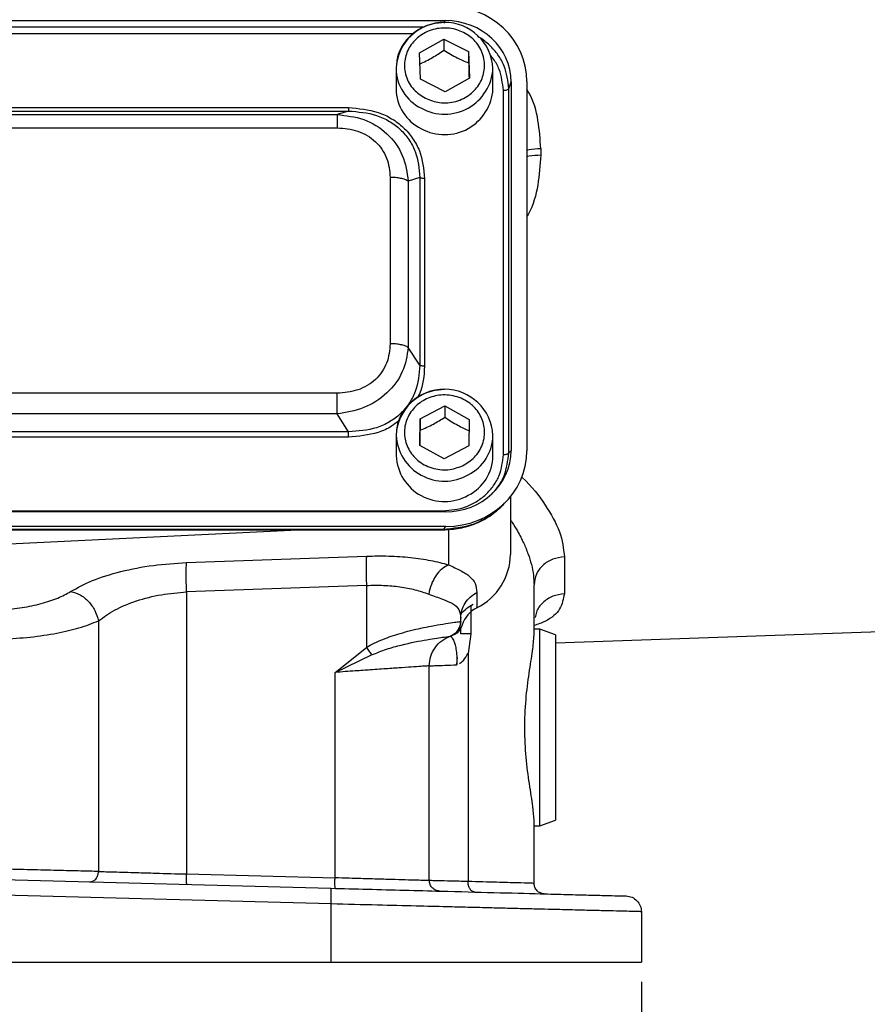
# Model space of a CAD drawing. Header units: inches. Extents: x 0.1 to 16.9, y 0.1 to 10.9.
# Tile 4 of 14: x 4.5 to 6.7, y 4 to 6.5. Entities that reach past the tile are written whole.
import ezdxf

# ---------------------------------------------------------------- set-up
doc = ezdxf.new("R2010")
doc.units = ezdxf.units.IN
doc.header["$MEASUREMENT"] = 0
doc.layers.add('DIMENSION', color=7, linetype='Continuous')
doc.styles.add('SLDTEXTSTYLE0', font='TXT', dxfattribs={"width": 0.75})
doc.dimstyles.new('SLDDIMSTYLE0', dxfattribs={"dimtxt": 0.125, "dimasz": 0.13, "dimexe": 0, "dimexo": 0.0625, "dimgap": 0.03125, "dimtad": 0, "dimtih": 1, "dimtoh": 1, "dimdec": 1, "dimlfac": 1.5, "dimrnd": 1e-09, "dimzin": 12, "dimdsep": 46, "dimtxsty": 'SLDTEXTSTYLE0', "dimsah": 1, "dimcen": 0.09, "dimadec": 0, "dimazin": 3, "dimtfac": 1, "dimtdec": 1, "dimtofl": 0, "dimtmove": 0, "dimatfit": 3, "dimfxl": 0, "dimfrac": 2, "dimtolj": 1, "dimtzin": 12, "dimarcsym": 0})

# ---------------------------------------------------------------- blocks, each defined once
blk = doc.blocks.new('_D_3')
at = {"layer": 'DIMENSION'}
for p, q in [((2.8677, 4.0204), (2.8677, 3.5524)), ((6.121, 4.0204), (6.121, 3.5524)), ((4.8909, 3.8574), (4.8529, 3.8574)), ((4.8529, 3.8574), (4.8529, 3.659)), ((5.168, 3.8574), (5.2061, 3.8574)), ((5.2061, 3.8574), (5.2061, 3.659)), ((2.8677, 3.6774), (4.7432, 3.6774)), ((4.8529, 3.659), (4.8909, 3.659)), ((5.2061, 3.659), (5.168, 3.659)), ((6.121, 3.6774), (5.3157, 3.6774))]:
    blk.add_line(p, q, dxfattribs=at)
for points in [[(2.8677, 3.6774), (2.9977, 3.6574), (2.9977, 3.6974)], [(6.121, 3.6774), (5.991, 3.6974), (5.991, 3.6574)]]:
    blk.add_solid(points, dxfattribs=at)
at = {"layer": 'DIMENSION', "char_height": 0.125, "attachment_point": 1, "style": 'SLDTEXTSTYLE0'}
for s, insert in [('124', (4.8909, 3.8201)), ('4.9', (4.914, 3.6331))]:
    blk.add_mtext(s, dxfattribs=dict(at, insert=insert))

msp = doc.modelspace()

# ---------------------------------------------------------------- linework, layer by layer
at = {"color": 7, "linetype": 'Continuous', "lineweight": 25}
for p, q in [((3.3677, 6.4657), (5.6217, 6.4657)), ((5.5564, 6.3836), (5.6179, 6.4187)), ((5.6179, 6.4187), (5.6811, 6.3866)), ((5.6179, 6.4187), (5.6179, 6.3901)), ((5.5583, 6.3164), (5.5564, 6.3836)), ((5.6811, 6.3866), (5.683, 6.3194)), ((5.6811, 6.3866), (5.6811, 6.3579)), ((5.4964, 6.3439), (5.4964, 6.2918)), ((5.743, 6.2918), (5.743, 6.3439)), ((5.6215, 6.2843), (5.5583, 6.3164)), ((5.683, 6.3194), (5.6215, 6.2843)), ((5.7696, 5.3617), (5.7696, 6.2883)), ((5.7834, 6.2924), (5.7891, 6.3094)), ((5.7834, 5.3659), (5.7834, 6.2924)), ((5.7891, 6.3094), (5.7891, 5.3721)), ((5.829, 6.3105), (5.829, 5.371)), ((3.614, 6.2443), (5.3754, 6.2443)), ((3.614, 6.2355), (5.3754, 6.2355)), ((3.6431, 6.2264), (5.3463, 6.2264)), ((5.3754, 6.2355), (5.3463, 6.2264)), ((3.6431, 6.1928), (5.3463, 6.1928)), ((5.8649, 6.1401), (5.8649, 6.1238)), ((5.4814, 6.0667), (5.4814, 5.6436)), ((5.5567, 6.0662), (5.5276, 6.0571)), ((5.5567, 6.0662), (5.5567, 5.5888)), ((5.5688, 6.0637), (5.5688, 5.5863)), ((5.5276, 6.0571), (5.5276, 5.634)), ((5.5567, 5.5888), (5.5276, 5.634)), ((5.3463, 5.5174), (3.6431, 5.5174)), ((5.3463, 5.4648), (3.6431, 5.4648)), ((5.3754, 5.4196), (5.3463, 5.4648)), ((5.5577, 5.4521), (5.6204, 5.4852)), ((5.6204, 5.4852), (5.6824, 5.451)), ((5.6204, 5.4852), (5.6204, 5.4565)), ((5.557, 5.3849), (5.5577, 5.4521)), ((5.5577, 5.4521), (5.5577, 5.4235)), ((5.6824, 5.451), (5.6817, 5.3838)), ((5.3754, 5.4196), (3.614, 5.4196)), ((5.3754, 5.4058), (3.614, 5.4058)), ((5.4964, 5.4103), (5.4964, 5.3582)), ((5.743, 5.3582), (5.743, 5.4103)), ((5.619, 5.3507), (5.557, 5.3849)), ((5.6817, 5.3838), (5.619, 5.3507)), ((5.7834, 5.3659), (5.7891, 5.3721)), ((5.7726, 5.2376), (5.7802, 5.2459)), ((5.7877, 5.2547), (5.7877, 5.1076)), ((5.6217, 5.2159), (3.3677, 5.2159)), ((3.3734, 5.2183), (5.6159, 5.2183)), ((5.6229, 5.1786), (3.3665, 5.1786)), ((5.6159, 5.171), (3.3734, 5.171)), ((3.3734, 5.17), (5.6159, 5.17)), ((4.4944, 5.1332), (5.2463, 5.17)), ((5.6229, 5.1786), (5.6159, 5.171)), ((4.9631, 5.0867), (5.421, 5.1032)), ((5.9249, 5.1014), (5.9249, 5.0074)), ((5.421, 5.0286), (4.9631, 5.0121)), ((4.9631, 5.0121), (4.9631, 4.2944)), ((5.421, 5.0286), (5.421, 4.8709)), ((5.7021, 5.0108), (5.7021, 4.9717)), ((5.8477, 4.9022), (5.8477, 5.0301)), ((4.7388, 4.9385), (4.7388, 4.3009)), ((5.661, 4.9371), (5.661, 4.9456)), ((5.661, 4.9371), (5.661, 4.9371)), ((5.661, 4.9348), (5.661, 4.9371)), ((5.661, 4.9051), (5.661, 4.9223)), ((5.8624, 4.9171), (5.8477, 4.9171)), ((5.9024, 4.9025), (5.8624, 4.9171)), ((5.8624, 4.667), (5.8624, 4.9171)), ((5.9024, 4.8826), (6.8555, 4.9159)), ((5.6343, 4.8994), (5.6344, 4.8994)), ((5.6361, 4.9), (5.6383, 4.9007)), ((5.6383, 4.9007), (5.6391, 4.9009)), ((5.6391, 4.9009), (5.6411, 4.9016)), ((5.6411, 4.9016), (5.6411, 4.902)), ((5.6868, 4.9051), (5.6796, 4.8557)), ((5.9024, 4.9025), (5.9024, 4.667)), ((5.341, 4.8074), (5.421, 4.8709)), ((5.341, 4.8074), (5.4341, 4.8518)), ((5.6796, 4.8557), (5.6796, 4.2752)), ((5.581, 4.2775), (5.581, 4.824)), ((5.341, 4.2845), (5.341, 4.8074)), ((5.8624, 4.417), (5.8624, 4.667)), ((5.9024, 4.667), (5.9024, 4.4315)), ((5.8477, 4.2706), (5.8477, 4.4319)), ((5.8477, 4.417), (5.8624, 4.417)), ((5.8624, 4.417), (5.9024, 4.4315)), ((4.9631, 4.2944), (5.341, 4.2845)), ((4.4944, 4.28), (5.3303, 4.2581)), ((5.3313, 4.2181), (4.4944, 4.2401)), ((5.3313, 4.0704), (5.3313, 4.2181)), ((6.121, 4.1985), (6.121, 4.0704)), ((4.4944, 4.0704), (5.3313, 4.0704)), ((5.3313, 4.0704), (6.121, 4.0704))]:
    msp.add_line(p, q, dxfattribs=at)
at = {"color": 8, "linetype": 'Continuous', "lineweight": 25}
for p, q in [((5.6194, 6.459), (5.6217, 6.4657)), ((5.5669, 6.4487), (3.3734, 6.4487)), ((5.5388, 6.4317), (3.3734, 6.4317)), ((5.6159, 5.1707), (5.6159, 5.171)), ((5.6298, 5.1714), (5.6298, 5.0811)), ((5.6868, 4.9772), (5.6868, 4.9051)), ((5.6644, 4.928), (5.6643, 4.9284))]:
    msp.add_line(p, q, dxfattribs=at)
at = {"color": 7, "linetype": 'Continuous', "lineweight": 25}
for centre, radius, start, end in [((5.6197, 6.3377), 0.1235, 2.8653, 177.1347), ((5.6099, 6.293), 0.1135, 180.6065, 244.3757), ((5.62, 6.2986), 0.1232, 241.2416, 356.8244), ((5.6197, 5.4041), 0.1235, 2.8988, 177.1012), ((5.6195, 5.3652), 0.1233, 183.2288, 299.5765), ((5.6292, 5.3596), 0.1138, 296.6672, 359.2818), ((5.6334, 5.1098), 0.1543, 296.448, 359.1655), ((5.7365, 4.9039), 0.0759, 116.9064, 161.5208)]:
    msp.add_arc(centre, radius, start, end, dxfattribs=at)
at = {"color": 8, "linetype": 'Continuous', "lineweight": 25}
for centre, radius, start, end in [((5.6099, 6.3451), 0.1135, 180.6065, 244.3757), ((5.62, 6.3507), 0.1232, 241.2416, 356.8244), ((5.6195, 5.4172), 0.1233, 183.2288, 299.5765), ((5.6292, 5.4117), 0.1138, 296.6672, 359.2818)]:
    msp.add_arc(centre, radius, start, end, dxfattribs=at)
at = {"color": 7, "linetype": 'Continuous', "lineweight": 25}
for centre, major_axis, start_param, end_param in [((5.6165, 6.3045), (0.2087, 0.0437), 6.091166, 7.631805), ((5.6165, 6.3045), (0.1694, 0.0355), 6.091166, 7.631805), ((5.6165, 5.377), (0.1694, -0.0355), 4.934566, 6.475204), ((5.6165, 5.377), (0.2087, -0.0437), 4.934566, 6.475204)]:
    msp.add_ellipse(centre, major_axis=major_axis, ratio=0.927683, start_param=start_param, end_param=end_param, dxfattribs=at)
for points, knots in [([(5.6197, 6.4604), (5.6092, 6.4598), (5.5945, 6.4588), (5.5739, 6.4525), (5.5571, 6.445), (5.5389, 6.4329), (5.5224, 6.4168), (5.5089, 6.3967), (5.4997, 6.3754), (5.4982, 6.3608), (5.4975, 6.3544)], [0, 0, 0, 0, 0.17264, 0.242033, 0.357319, 0.4777, 0.607785, 0.74531, 0.890111, 1, 1, 1, 1]), ([(5.571, 6.2679), (5.5604, 6.2747), (5.544, 6.2852), (5.5292, 6.3063), (5.5212, 6.3243), (5.5173, 6.3436), (5.5179, 6.3686), (5.5279, 6.3981), (5.549, 6.422), (5.5711, 6.436), (5.5906, 6.4435), (5.6112, 6.4471), (5.638, 6.4466), (5.6696, 6.4372), (5.6952, 6.4176), (5.7102, 6.3969), (5.7182, 6.3787), (5.7221, 6.3594), (5.7215, 6.3344), (5.7115, 6.3049), (5.6904, 6.281), (5.6683, 6.267), (5.6488, 6.2595), (5.6282, 6.256), (5.6012, 6.2562), (5.5829, 6.2633), (5.571, 6.2679)], [0, 0, 0, 0, 0.059864, 0.09209, 0.125, 0.15791, 0.190136, 0.25, 0.309864, 0.34209, 0.375, 0.40791, 0.440136, 0.5, 0.559864, 0.59209, 0.625, 0.65791, 0.690136, 0.75, 0.809864, 0.84209, 0.875, 0.90791, 0.940136, 1, 1, 1, 1]), ([(5.5564, 6.355), (5.5674, 6.3602), (5.5879, 6.37), (5.6084, 6.3837), (5.6179, 6.3901)], [0, 0, 0, 0, 0.534747, 1, 1, 1, 1]), ([(5.6179, 6.3901), (5.6292, 6.3833), (5.6503, 6.3706), (5.6713, 6.362), (5.6811, 6.3579)], [0, 0, 0, 0, 0.534747, 1, 1, 1, 1]), ([(5.6811, 6.3579), (5.6814, 6.3446), (5.6818, 6.3308), (5.6821, 6.3193), (5.6821, 6.3189)], [0, 0, 0, 0, 0.9703804, 1, 1, 1, 1]), ([(5.3754, 6.2443), (5.4011, 6.2421), (5.4397, 6.2389), (5.4857, 6.2171), (5.5158, 6.1948), (5.5397, 6.1667), (5.5631, 6.1237), (5.5665, 6.0877), (5.5688, 6.0637)], [0, 0, 0, 0, 0.2500721, 0.3752794, 0.5, 0.6247206, 0.7499279, 1, 1, 1, 1]), ([(5.3463, 6.2264), (5.3694, 6.2239), (5.4161, 6.2188), (5.476, 6.181), (5.5173, 6.1244), (5.5242, 6.0794), (5.5276, 6.0571)], [0, 0, 0, 0, 0.2475173, 0.5, 0.7524827, 1, 1, 1, 1]), ([(5.3754, 6.2355), (5.3997, 6.2336), (5.4363, 6.2307), (5.4799, 6.2103), (5.5081, 6.1894), (5.5304, 6.1632), (5.5521, 6.1227), (5.5548, 6.0888), (5.5567, 6.0662)], [0, 0, 0, 0, 0.251011, 0.37739, 0.5, 0.622613, 0.748989, 1, 1, 1, 1]), ([(5.3463, 6.1928), (5.3643, 6.1913), (5.3913, 6.189), (5.4234, 6.1738), (5.4444, 6.1582), (5.4611, 6.1387), (5.4774, 6.1087), (5.4798, 6.0834), (5.4814, 6.0667)], [0, 0, 0, 0, 0.250062, 0.37621, 0.5, 0.623853, 0.749938, 1, 1, 1, 1]), ([(5.4814, 5.6436), (5.4798, 5.6268), (5.4774, 5.6016), (5.4611, 5.5715), (5.4444, 5.552), (5.4234, 5.5364), (5.3913, 5.5212), (5.3643, 5.5189), (5.3463, 5.5174)], [0, 0, 0, 0, 0.250062, 0.37621, 0.5, 0.623853, 0.749938, 1, 1, 1, 1]), ([(5.5276, 5.634), (5.5242, 5.6131), (5.5173, 5.5709), (5.476, 5.5156), (5.4161, 5.4765), (5.3694, 5.4686), (5.3463, 5.4648)], [0, 0, 0, 0, 0.247517, 0.5, 0.752483, 1, 1, 1, 1]), ([(5.5567, 5.5888), (5.5548, 5.5659), (5.5521, 5.5315), (5.5304, 5.4906), (5.5081, 5.4643), (5.4799, 5.4435), (5.4363, 5.4234), (5.3997, 5.4211), (5.3754, 5.4196)], [0, 0, 0, 0, 0.251011, 0.37739, 0.5, 0.622613, 0.748989, 1, 1, 1, 1]), ([(5.6197, 5.5269), (5.6092, 5.5262), (5.5945, 5.5252), (5.5739, 5.5189), (5.5571, 5.5115), (5.5389, 5.4993), (5.5224, 5.4832), (5.5088, 5.4631), (5.4996, 5.4415), (5.498, 5.4264), (5.4973, 5.4197)], [0, 0, 0, 0, 0.171488, 0.240418, 0.354935, 0.474512, 0.603729, 0.740336, 0.884171, 1, 1, 1, 1]), ([(5.6698, 5.335), (5.658, 5.3302), (5.6398, 5.3229), (5.6128, 5.3223), (5.5921, 5.3255), (5.5726, 5.3328), (5.5502, 5.3464), (5.5287, 5.37), (5.5182, 5.3994), (5.5172, 5.4243), (5.5207, 5.4437), (5.5284, 5.4619), (5.5431, 5.4829), (5.5684, 5.5029), (5.5998, 5.5127), (5.6265, 5.5136), (5.6473, 5.5103), (5.6668, 5.5031), (5.6892, 5.4895), (5.7107, 5.4659), (5.7212, 5.4365), (5.7222, 5.4116), (5.7187, 5.3922), (5.7109, 5.374), (5.6965, 5.3528), (5.6803, 5.342), (5.6698, 5.335)], [0, 0, 0, 0, 0.059864, 0.09209, 0.125, 0.15791, 0.190136, 0.25, 0.309864, 0.34209, 0.375, 0.40791, 0.440136, 0.5, 0.559864, 0.59209, 0.625, 0.65791, 0.690136, 0.75, 0.809864, 0.84209, 0.875, 0.90791, 0.940136, 1, 1, 1, 1]), ([(5.5577, 5.4235), (5.5689, 5.4283), (5.5899, 5.4374), (5.6107, 5.4504), (5.6204, 5.4565)], [0, 0, 0, 0, 0.534747, 1, 1, 1, 1]), ([(5.6204, 5.4565), (5.6315, 5.4493), (5.6522, 5.436), (5.6728, 5.4266), (5.6824, 5.4223)], [0, 0, 0, 0, 0.534747, 1, 1, 1, 1]), ([(5.5573, 5.3847), (5.5573, 5.3866), (5.5575, 5.3982), (5.5576, 5.4119), (5.5577, 5.4235)], [0, 0, 0, 0, 0.157195, 1, 1, 1, 1]), ([(5.6159, 5.2183), (5.6354, 5.2202), (5.6653, 5.2231), (5.7011, 5.2409), (5.7257, 5.2593), (5.7454, 5.2822), (5.7645, 5.3157), (5.7676, 5.3435), (5.7696, 5.3617)], [0, 0, 0, 0, 0.240853, 0.369278, 0.5, 0.630722, 0.759147, 1, 1, 1, 1]), ([(5.6159, 5.1701), (5.6301, 5.1709), (5.659, 5.1724), (5.7011, 5.1856), (5.7407, 5.2067), (5.762, 5.2274), (5.7728, 5.2377)], [0, 0, 0, 0, 0.240515, 0.489269, 0.743239, 1, 1, 1, 1]), ([(5.7685, 5.2344), (5.7662, 5.2316), (5.7553, 5.2187), (5.7296, 5.201), (5.6822, 5.1768), (5.642, 5.1733), (5.6159, 5.171)], [0, 0, 0, 0, 0.064824, 0.305782, 0.550333, 1, 1, 1, 1]), ([(4.6679, 5.0131), (4.6852, 5.0227), (4.7202, 5.042), (4.7936, 5.0647), (4.8763, 5.0811), (4.9346, 5.0849), (4.9631, 5.0867)], [0, 0, 0, 0, 0.251919, 0.508037, 0.759698, 1, 1, 1, 1]), ([(5.421, 5.1032), (5.44, 5.1035), (5.4785, 5.1042), (5.5338, 5.1001), (5.5857, 5.0928), (5.6151, 5.085), (5.6298, 5.0811)], [0, 0, 0, 0, 0.246357, 0.496982, 0.74919, 1, 1, 1, 1]), ([(5.6298, 5.0811), (5.6239, 5.0779), (5.6122, 5.0715), (5.5971, 5.0535), (5.5852, 5.0313), (5.5815, 5.0148), (5.5796, 5.0065)], [0, 0, 0, 0, 0.250006, 0.499998, 0.750005, 1, 1, 1, 1]), ([(5.6298, 5.0811), (5.6407, 5.0761), (5.6631, 5.0657), (5.6853, 5.0517), (5.6996, 5.0345), (5.7013, 5.0188), (5.7021, 5.0108)], [0, 0, 0, 0, 0.231639, 0.476918, 0.734744, 1, 1, 1, 1]), ([(4.4944, 4.9668), (4.5113, 4.9683), (4.5459, 4.9714), (4.5942, 4.9819), (4.637, 4.9958), (4.6576, 5.0074), (4.6679, 5.0131)], [0, 0, 0, 0, 0.240965, 0.492289, 0.747829, 1, 1, 1, 1]), ([(4.6679, 5.0131), (4.676, 5.0108), (4.6922, 5.0063), (4.714, 4.9885), (4.7311, 4.9653), (4.7362, 4.9474), (4.7388, 4.9385)], [0, 0, 0, 0, 0.249994, 0.499976, 0.749984, 1, 1, 1, 1]), ([(4.7388, 4.9385), (4.7519, 4.9481), (4.7782, 4.9672), (4.8339, 4.99), (4.8969, 5.0065), (4.9414, 5.0103), (4.9631, 5.0121)], [0, 0, 0, 0, 0.25601, 0.513417, 0.763374, 1, 1, 1, 1]), ([(5.421, 5.0286), (5.4355, 5.0289), (5.4648, 5.0296), (5.5066, 5.0256), (5.546, 5.0182), (5.5683, 5.0105), (5.5796, 5.0065)], [0, 0, 0, 0, 0.2463996, 0.4948313, 0.7420557, 1, 1, 1, 1]), ([(5.5796, 5.0065), (5.5918, 5.0021), (5.6161, 4.9933), (5.6418, 4.9829), (5.6582, 4.9686), (5.6601, 4.9533), (5.661, 4.9456)], [0, 0, 0, 0, 0.247971, 0.49533, 0.745303, 1, 1, 1, 1]), ([(4.4944, 4.8919), (4.5181, 4.8934), (4.5665, 4.8963), (4.6331, 4.9065), (4.6938, 4.9205), (4.7232, 4.9323), (4.7388, 4.9385)], [0, 0, 0, 0, 0.242802, 0.495767, 0.734135, 1, 1, 1, 1]), ([(5.421, 4.8709), (5.4275, 4.8745), (5.4412, 4.8823), (5.4627, 4.8914), (5.4848, 4.8996), (5.5084, 4.9071), (5.534, 4.914), (5.5608, 4.9202), (5.5894, 4.9259), (5.6178, 4.9308), (5.6414, 4.9343), (5.6572, 4.9365), (5.6597, 4.9369), (5.661, 4.9371)], [0, 0, 0, 0, 0.05804, 0.121656, 0.181764, 0.245538, 0.323978, 0.407603, 0.496572, 0.617574, 0.748497, 0.871284, 1, 1, 1, 1]), ([(5.6343, 4.8994), (5.6385, 4.9014), (5.6469, 4.9053), (5.6552, 4.9154), (5.6601, 4.9263), (5.6607, 4.9335), (5.661, 4.9371)], [0, 0, 0, 0, 0.27977, 0.559537, 0.779763, 1, 1, 1, 1]), ([(5.6644, 4.928), (5.6636, 4.9252), (5.662, 4.9196), (5.6569, 4.9121), (5.65, 4.9056), (5.644, 4.9029), (5.6411, 4.9016)], [0, 0, 0, 0, 0.25192, 0.503164, 0.752496, 1, 1, 1, 1]), ([(5.6584, 4.9225), (5.6584, 4.9227), (5.6593, 4.9246), (5.6603, 4.9279), (5.6605, 4.9307), (5.6607, 4.932)], [0, 0, 0, 0, 0.055567, 0.568, 1, 1, 1, 1]), ([(5.4341, 4.8518), (5.4468, 4.8569), (5.4725, 4.8672), (5.5229, 4.8807), (5.5784, 4.8916), (5.6245, 4.898), (5.6311, 4.8989), (5.6343, 4.8994)], [0, 0, 0, 0, 0.122769, 0.248293, 0.500131, 0.750864, 1, 1, 1, 1]), ([(5.6344, 4.8994), (5.6349, 4.8991), (5.6358, 4.8986), (5.6415, 4.8928), (5.646, 4.8812), (5.6489, 4.8682), (5.6507, 4.8525), (5.6514, 4.838), (5.6514, 4.8304), (5.6514, 4.8267)], [0, 0, 0, 0, 0.283842, 0.551774, 0.675697, 0.791595, 0.898594, 0.949597, 1, 1, 1, 1]), ([(5.8477, 4.4319), (5.847, 4.4425), (5.8455, 4.466), (5.8358, 4.5213), (5.8269, 4.5899), (5.8229, 4.6643), (5.8264, 4.7389), (5.8349, 4.8068), (5.845, 4.8648), (5.8468, 4.8897), (5.8477, 4.9022)], [0, 0, 0, 0, 0.110557, 0.244359, 0.370145, 0.495459, 0.620747, 0.74649, 0.872816, 1, 1, 1, 1]), ([(5.6514, 4.8267), (5.6514, 4.8267), (5.6514, 4.8267), (5.6514, 4.8266), (5.6514, 4.8266), (5.6514, 4.8266), (5.6514, 4.8266), (5.6514, 4.8266), (5.6514, 4.8266), (5.6514, 4.8266), (5.6514, 4.8267), (5.6514, 4.8267), (5.6514, 4.8269), (5.6514, 4.8276), (5.6514, 4.8284), (5.6514, 4.8291), (5.6514, 4.8294), (5.6515, 4.8298), (5.6515, 4.8305), (5.6515, 4.8316), (5.6516, 4.8333), (5.6517, 4.8358), (5.652, 4.8392), (5.6524, 4.8426), (5.6527, 4.8448), (5.6528, 4.8454)], [0, 0, 0, 0, 0.001047, 0.001564, 0.001618, 0.001636, 0.001651, 0.001667, 0.001687, 0.001745, 0.002259, 0.004636, 0.008664, 0.037355, 0.113885, 0.136323, 0.14362, 0.156528, 0.19767, 0.257347, 0.343047, 0.465571, 0.641046, 0.89424, 1, 1, 1, 1]), ([(5.6576, 4.8295), (5.6611, 4.832), (5.6696, 4.8381), (5.6759, 4.8492), (5.6796, 4.8557)], [0, 0, 0, 0, 0.416551, 1, 1, 1, 1]), ([(5.581, 4.824), (5.5802, 4.8239), (5.5786, 4.8238), (5.5651, 4.8229), (5.5432, 4.8214), (5.5181, 4.8196), (5.4947, 4.818), (5.4756, 4.8167), (5.4541, 4.8152), (5.4266, 4.8133), (5.389, 4.8107), (5.3583, 4.8086), (5.341, 4.8074)], [0, 0, 0, 0, 0.120065, 0.243321, 0.369788, 0.49948, 0.559839, 0.623234, 0.689668, 0.759139, 0.864253, 1, 1, 1, 1]), ([(5.581, 4.824), (5.5819, 4.824), (5.5835, 4.8241), (5.5973, 4.8246), (5.619, 4.8254), (5.6405, 4.8263), (5.6514, 4.8267)], [0, 0, 0, 0, 0.241763, 0.489012, 0.741755, 1, 1, 1, 1]), ([(4.7388, 4.3009), (4.7247, 4.3012), (4.6954, 4.3019), (4.6353, 4.3033), (4.5666, 4.305), (4.5185, 4.3061), (4.4944, 4.3067)], [0, 0, 0, 0, 0.238722, 0.499969, 0.74998, 1, 1, 1, 1]), ([(4.7158, 4.2742), (4.7192, 4.2747), (4.7258, 4.2755), (4.7333, 4.2827), (4.7379, 4.2915), (4.7385, 4.2978), (4.7388, 4.3009)], [0, 0, 0, 0, 0.2796, 0.55921, 0.77958, 1, 1, 1, 1]), ([(4.7388, 4.3009), (4.7515, 4.3005), (4.7783, 4.2997), (4.8301, 4.2982), (4.8925, 4.2964), (4.9365, 4.2951), (4.9631, 4.2944)], [0, 0, 0, 0, 0.23784, 0.500044, 0.698604, 1, 1, 1, 1]), ([(5.581, 4.2775), (5.5802, 4.2776), (5.5786, 4.2776), (5.5651, 4.278), (5.5432, 4.2786), (5.5131, 4.2795), (5.4754, 4.2806), (5.4389, 4.2817), (5.4051, 4.2826), (5.3752, 4.2835), (5.3529, 4.2841), (5.341, 4.2845)], [0, 0, 0, 0, 0.120191, 0.243561, 0.370113, 0.499848, 0.623463, 0.75913, 0.825792, 0.906085, 1, 1, 1, 1]), ([(5.6796, 4.2752), (5.6643, 4.2756), (5.6343, 4.2763), (5.6037, 4.277), (5.5845, 4.2775), (5.5822, 4.2775), (5.581, 4.2775)], [0, 0, 0, 0, 0.2619814, 0.5159738, 0.7619793, 1, 1, 1, 1]), ([(5.6966, 4.2485), (5.6941, 4.2491), (5.689, 4.2502), (5.6834, 4.2574), (5.6801, 4.2661), (5.6798, 4.2722), (5.6796, 4.2752)], [0, 0, 0, 0, 0.279634, 0.559249, 0.779637, 1, 1, 1, 1]), ([(5.8477, 4.2706), (5.8456, 4.2706), (5.8413, 4.2707), (5.8071, 4.2717), (5.7549, 4.2731), (5.7052, 4.2745), (5.6796, 4.2752)], [0, 0, 0, 0, 0.2481, 0.499972, 0.743507, 1, 1, 1, 1]), ([(5.3303, 4.2581), (5.3615, 4.2573), (5.4248, 4.2557), (5.519, 4.2532), (5.6288, 4.2503), (5.7488, 4.2472), (5.8547, 4.2444), (5.933, 4.2423), (5.9885, 4.2409), (6.0313, 4.2398), (6.0609, 4.239), (6.0788, 4.2385), (6.081, 4.2385), (6.0821, 4.2384)], [0, 0, 0, 0, 0.0780504, 0.1583513, 0.2407665, 0.3690914, 0.4999363, 0.5872044, 0.6737238, 0.7593073, 0.8416902, 0.9219711, 1, 1, 1, 1]), ([(6.121, 4.1985), (6.1184, 4.1985), (6.1129, 4.1987), (6.076, 4.1996), (6.0334, 4.2007), (5.9937, 4.2016), (5.9468, 4.2028), (5.9002, 4.204), (5.8563, 4.2051), (5.8171, 4.206), (5.7744, 4.2071), (5.7282, 4.2083), (5.6786, 4.2095), (5.6185, 4.211), (5.5423, 4.2129), (5.4439, 4.2153), (5.3708, 4.2172), (5.3313, 4.2181)], [0, 0, 0, 0, 0.120115, 0.243406, 0.306316, 0.370022, 0.434527, 0.499829, 0.539715, 0.580945, 0.623519, 0.667437, 0.712699, 0.759306, 0.825919, 0.906153, 1, 1, 1, 1])]:
    msp.add_open_spline(points, degree=3, knots=knots, dxfattribs=at)
at = {"color": 8, "linetype": 'Continuous', "lineweight": 25}
for points, knots in [([(5.7834, 6.2924), (5.7811, 6.3121), (5.7776, 6.3424), (5.7568, 6.3789), (5.7351, 6.4032), (5.7169, 6.4186), (5.7054, 6.4241), (5.704, 6.4248)], [0, 0, 0, 0, 0.371876, 0.57374, 0.77249, 0.971247, 1, 1, 1, 1]), ([(5.7696, 6.2883), (5.7674, 6.3064), (5.7641, 6.3341), (5.7487, 6.3633), (5.7389, 6.3739), (5.7359, 6.3772)], [0, 0, 0, 0, 0.564142, 0.864946, 1, 1, 1, 1]), ([(5.8649, 6.1401), (5.8633, 6.1639), (5.86, 6.2116), (5.8465, 6.2636), (5.831, 6.2876), (5.829, 6.2908)], [0, 0, 0, 0, 0.46484, 0.930102, 1, 1, 1, 1]), ([(5.829, 6.136), (5.831, 6.1365), (5.8412, 6.1394), (5.8544, 6.1398), (5.8649, 6.1401)], [0, 0, 0, 0, 0.196962, 1, 1, 1, 1]), ([(5.8649, 6.1238), (5.863, 6.0982), (5.8593, 6.0468), (5.8453, 5.9934), (5.8306, 5.9687), (5.829, 5.966)], [0, 0, 0, 0, 0.4709503, 0.9436314, 1, 1, 1, 1]), ([(5.829, 6.1196), (5.831, 6.1201), (5.8412, 6.1231), (5.8544, 6.1235), (5.8649, 6.1238)], [0, 0, 0, 0, 0.196962, 1, 1, 1, 1]), ([(5.5688, 5.5863), (5.5674, 5.5619), (5.5659, 5.5339), (5.5523, 5.5095), (5.5505, 5.5063)], [0, 0, 0, 0, 0.867927, 1, 1, 1, 1]), ([(5.5033, 5.4476), (5.4974, 5.4428), (5.4817, 5.4303), (5.4394, 5.4114), (5.401, 5.408), (5.3754, 5.4058)], [0, 0, 0, 0, 0.169585, 0.446643, 1, 1, 1, 1]), ([(5.739, 5.2601), (5.7448, 5.2663), (5.7582, 5.2806), (5.7775, 5.3155), (5.781, 5.3461), (5.7834, 5.3659)], [0, 0, 0, 0, 0.214459, 0.490837, 1, 1, 1, 1]), ([(5.8152, 5.3044), (5.8158, 5.3039), (5.8428, 5.281), (5.8773, 5.2328), (5.9176, 5.1641), (5.9225, 5.1223), (5.9249, 5.1014)], [0, 0, 0, 0, 0.008163, 0.34024, 0.670516, 1, 1, 1, 1]), ([(5.7877, 5.1951), (5.7892, 5.1929), (5.7957, 5.1836), (5.8073, 5.1637), (5.8214, 5.137), (5.8331, 5.1084), (5.8414, 5.0814), (5.8467, 5.0551), (5.8474, 5.0383), (5.8477, 5.0301)], [0, 0, 0, 0, 0.037509, 0.161912, 0.345704, 0.508489, 0.670338, 0.839879, 1, 1, 1, 1]), ([(5.9249, 5.0074), (5.9223, 4.9941), (5.9171, 4.9674), (5.8886, 4.9409), (5.8574, 4.9298), (5.8477, 4.9263)], [0, 0, 0, 0, 0.406373, 0.814211, 1, 1, 1, 1]), ([(5.9249, 5.0074), (5.9147, 5.006), (5.8942, 5.0032), (5.8691, 4.9856), (5.8536, 4.9658), (5.8515, 4.9518), (5.8508, 4.9473)], [0, 0, 0, 0, 0.288357, 0.576714, 0.865071, 1, 1, 1, 1])]:
    msp.add_open_spline(points, degree=3, knots=knots, dxfattribs=at)
at = {"color": 7, "linetype": 'Continuous', "lineweight": 25}
for points in [[(5.7696, 6.2883), (5.7712, 6.2884), (5.7745, 6.2885), (5.7787, 6.2894), (5.782, 6.2908), (5.7829, 6.2919), (5.7834, 6.2924)], [(5.3754, 6.2443), (5.3754, 6.2432), (5.3754, 6.2409), (5.3754, 6.2383), (5.3754, 6.2363), (5.3754, 6.2357), (5.3754, 6.2355)], [(5.3463, 6.2264), (5.3463, 6.2253), (5.3463, 6.2231), (5.3463, 6.2156), (5.3463, 6.2055), (5.3463, 6.197), (5.3463, 6.1928)], [(5.5276, 6.0571), (5.525, 6.0585), (5.5197, 6.0613), (5.5083, 6.0643), (5.4954, 6.0663), (5.4861, 6.0665), (5.4814, 6.0667)], [(5.5688, 6.0637), (5.5676, 6.0637), (5.5651, 6.0638), (5.5617, 6.0643), (5.5587, 6.0651), (5.5573, 6.0658), (5.5567, 6.0662)], [(5.5276, 5.634), (5.525, 5.6354), (5.5197, 5.6381), (5.5083, 5.6412), (5.4954, 5.6432), (5.4861, 5.6434), (5.4814, 5.6436)], [(5.5688, 5.5863), (5.5676, 5.5864), (5.5651, 5.5864), (5.5617, 5.5869), (5.5587, 5.5877), (5.5573, 5.5885), (5.5567, 5.5888)], [(5.3463, 5.4648), (5.3463, 5.4686), (5.3463, 5.4763), (5.3463, 5.4899), (5.3463, 5.504), (5.3463, 5.513), (5.3463, 5.5174)], [(5.3754, 5.4058), (5.3754, 5.4069), (5.3754, 5.4093), (5.3754, 5.413), (5.3754, 5.4166), (5.3754, 5.4186), (5.3754, 5.4196)], [(5.7696, 5.3617), (5.7712, 5.3618), (5.7745, 5.3619), (5.7787, 5.3628), (5.782, 5.3642), (5.7829, 5.3653), (5.7834, 5.3659)], [(4.9631, 5.0121), (4.9628, 5.0201), (4.9623, 5.0362), (4.9621, 5.0579), (4.9623, 5.0761), (4.9628, 5.0832), (4.9631, 5.0867)], [(5.421, 5.1032), (5.4207, 5.0996), (5.4202, 5.0926), (5.42, 5.0744), (5.4202, 5.0527), (5.4207, 5.0366), (5.421, 5.0286)], [(5.9249, 5.1014), (5.9147, 5.1), (5.8943, 5.0974), (5.8689, 5.0808), (5.8511, 5.0575), (5.8488, 5.0393), (5.8477, 5.0301)], [(5.661, 4.9456), (5.6616, 4.9522), (5.6627, 4.9654), (5.6713, 4.9838), (5.6843, 4.9998), (5.6962, 5.0071), (5.7021, 5.0108)], [(5.6617, 4.9561), (5.6661, 4.961), (5.675, 4.9707), (5.6866, 4.9774), (5.6924, 4.9808)], [(5.661, 4.9371), (5.6607, 4.933), (5.6599, 4.9248), (5.6541, 4.9137), (5.6456, 4.9045), (5.6381, 4.9011), (5.6344, 4.8994)], [(5.581, 4.824), (5.5818, 4.8322), (5.5832, 4.8486), (5.5948, 4.8708), (5.6118, 4.8891), (5.6268, 4.896), (5.6343, 4.8994)], [(5.6868, 4.9051), (5.683, 4.9051), (5.6753, 4.9051), (5.6673, 4.9051), (5.662, 4.9051), (5.6614, 4.9051), (5.661, 4.9051)], [(5.421, 4.8709), (5.4234, 4.8674), (5.4282, 4.8606), (5.4322, 4.8547), (5.4341, 4.8518)], [(4.9638, 4.2677), (4.9636, 4.2681), (4.9633, 4.2689), (4.963, 4.2751), (4.9629, 4.2839), (4.963, 4.2909), (4.9631, 4.2944)], [(5.3417, 4.2578), (5.3415, 4.2582), (5.3411, 4.259), (5.3408, 4.2652), (5.3407, 4.274), (5.3409, 4.281), (5.341, 4.2845)], [(5.607, 4.2509), (5.6036, 4.2514), (5.5967, 4.2523), (5.5882, 4.2585), (5.5822, 4.2672), (5.5814, 4.2741), (5.581, 4.2775)], [(5.8737, 4.2439), (5.8702, 4.2444), (5.8634, 4.2453), (5.8548, 4.2515), (5.8489, 4.2603), (5.8481, 4.2671), (5.8477, 4.2706)], [(5.3313, 4.2181), (5.3314, 4.2234), (5.3316, 4.2339), (5.3315, 4.2471), (5.331, 4.2563), (5.3305, 4.2575), (5.3303, 4.2581)], [(6.0821, 4.2384), (6.0872, 4.2377), (6.0975, 4.2363), (6.1103, 4.227), (6.1193, 4.2139), (6.1204, 4.2036), (6.121, 4.1985)]]:
    msp.add_open_spline(points, degree=3, dxfattribs=at)

# ---------------------------------------------------------------- dimensions: what is measured, and where the dimension line sits
at = {"layer": 'DIMENSION'}
dim = msp.add_linear_dim(base=(6.121, 3.6774), p1=(2.8677, 4.0704), p2=(6.121, 4.0704), dimstyle='SLDDIMSTYLE0', dxfattribs=at)
dim.commit()
dim.dimension.update_dxf_attribs({"geometry": '_D_3', "text_midpoint": (5.0295, 3.6774), "dimtype": 160})

doc.saveas('drawing.dxf')
